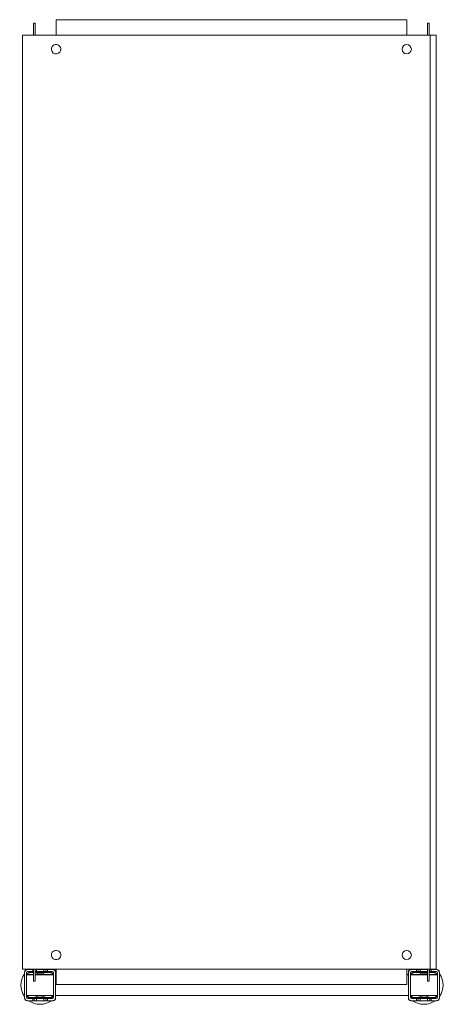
# Model space of a CAD drawing. Header units: millimetres. Extents: x -21 to 388, y -712 to 237.
import ezdxf

# ---------------------------------------------------------------- set-up
doc = ezdxf.new("R2010")
doc.units = ezdxf.units.MM

msp = doc.modelspace()

# ---------------------------------------------------------------- linework, layer by layer
at = {"color": 0, "linetype": 'Continuous', "lineweight": 0}
for p, q in [((-7.99, 233.63), (-6.49, 233.63)), ((-7.99, 233.63), (-7.99, 231.83)), ((-7.99, 221.83), (-7.99, 231.83)), ((-6.49, 233.63), (-6.49, 231.83)), ((-6.49, 221.83), (-6.49, 231.83)), ((13.61, 236.83), (351.61, 236.83)), ((13.61, 236.83), (13.61, 221.83)), ((351.61, 221.83), (351.61, 236.83)), ((373.21, 233.63), (371.71, 233.63)), ((371.71, 231.83), (371.71, 233.63)), ((371.71, 231.83), (371.71, 221.83)), ((373.21, 231.83), (373.21, 233.63)), ((373.21, 231.83), (373.21, 221.83)), ((-18.89, 221.83), (-18.89, -678.17)), ((-15.64, 221.83), (-18.89, 221.83)), ((-15.64, 221.83), (372.11, 221.83)), ((372.11, 221.83), (374.11, 221.83)), ((374.11, 221.83), (374.11, -678.17)), ((380.11, 221.83), (374.11, 221.83)), ((380.11, 221.83), (380.11, -678.17)), ((-18.89, -678.17), (-15.64, -678.17)), ((-16.79, -681.17), (-16.79, -681.67)), ((-16.79, -681.67), (-16.79, -705.67)), ((-15.64, -678.17), (372.11, -678.17)), ((-14.79, -681.67), (-14.79, -705.67)), ((-13.79, -678.67), (-14.29, -678.67)), ((-8.79, -678.67), (-13.79, -678.67)), ((-8.79, -680.67), (-13.79, -680.67)), ((-7.99, -681.17), (-11.79, -681.17)), ((-7.99, -681.67), (-11.79, -681.67)), ((-8.79, -680.67), (-8.79, -678.67)), ((-8.79, -678.67), (-7.99, -678.67)), ((-8.79, -680.67), (-7.99, -680.67)), ((-7.99, -688.17), (-7.99, -678.17)), ((-6.49, -688.17), (-6.49, -678.17)), ((-6.49, -678.67), (-5.29, -678.67)), ((-6.49, -680.67), (-5.29, -680.67)), ((8.21, -681.17), (-6.49, -681.17)), ((8.21, -681.67), (-6.49, -681.67)), ((1.71, -678.67), (-5.29, -678.67)), ((-5.29, -678.67), (-5.29, -680.67)), ((1.71, -680.67), (-5.29, -680.67)), ((1.71, -680.67), (1.71, -678.67)), ((1.71, -678.67), (3.81, -678.67)), ((1.71, -680.67), (3.81, -680.67)), ((3.81, -678.67), (5.21, -678.67)), ((3.81, -678.67), (3.81, -680.67)), ((3.81, -680.67), (5.21, -680.67)), ((10.21, -678.67), (5.21, -678.67)), ((5.21, -678.67), (5.21, -680.67)), ((10.21, -680.67), (5.21, -680.67)), ((10.71, -678.67), (10.21, -678.67)), ((11.21, -705.67), (11.21, -681.67)), ((13.21, -681.67), (13.21, -681.17)), ((13.21, -705.67), (13.21, -681.67)), ((13.61, -678.17), (13.61, -693.17)), ((351.61, -693.17), (351.61, -678.17)), ((353.21, -681.17), (353.21, -681.67)), ((353.21, -681.67), (353.21, -705.67)), ((355.21, -681.67), (355.21, -705.67)), ((356.21, -678.67), (355.71, -678.67)), ((361.21, -678.67), (356.21, -678.67)), ((361.21, -680.67), (356.21, -680.67)), ((371.71, -681.17), (358.21, -681.17)), ((371.71, -681.67), (358.21, -681.67)), ((361.21, -680.67), (361.21, -678.67)), ((362.61, -678.67), (361.21, -678.67)), ((361.21, -680.67), (362.61, -680.67)), ((364.71, -678.67), (362.61, -678.67)), ((362.61, -680.67), (362.61, -678.67)), ((362.61, -680.67), (364.71, -680.67)), ((371.71, -678.67), (364.71, -678.67)), ((364.71, -678.67), (364.71, -680.67)), ((371.71, -680.67), (364.71, -680.67)), ((371.71, -678.17), (371.71, -678.67)), ((371.71, -680.67), (371.71, -678.67)), ((371.71, -680.67), (371.71, -688.17)), ((374.11, -678.17), (372.11, -678.17)), ((373.21, -678.17), (373.21, -688.17)), ((373.81, -678.67), (373.21, -678.67)), ((373.21, -680.67), (373.81, -680.67)), ((378.21, -681.17), (373.21, -681.17)), ((378.21, -681.67), (373.21, -681.67)), ((375.21, -678.67), (373.81, -678.67)), ((373.81, -680.67), (373.81, -678.67)), ((373.81, -680.67), (375.21, -680.67)), ((374.11, -678.17), (380.11, -678.17)), ((380.21, -678.67), (375.21, -678.67)), ((375.21, -678.67), (375.21, -680.67)), ((380.21, -680.67), (375.21, -680.67)), ((380.71, -678.67), (380.21, -678.67)), ((381.21, -705.67), (381.21, -681.67)), ((383.21, -681.67), (383.21, -681.17)), ((383.21, -705.67), (383.21, -681.67)), ((-14.79, -683.57), (-7.99, -683.57)), ((-14.79, -683.67), (-12.79, -683.67)), ((-14.79, -683.77), (-7.99, -683.77)), ((-7.99, -683.67), (-12.79, -683.67)), ((-12.79, -683.67), (-12.79, -683.77)), ((-7.99, -688.17), (-7.99, -689.97)), ((-7.99, -689.97), (-6.49, -689.97)), ((-6.49, -683.57), (11.21, -683.57)), ((-0.79, -683.67), (-6.49, -683.67)), ((-6.49, -683.77), (11.21, -683.77)), ((-6.49, -688.17), (-6.49, -689.97)), ((-0.79, -683.77), (-0.79, -683.67)), ((-0.79, -683.67), (1.21, -683.67)), ((1.21, -683.67), (1.21, -683.77)), ((13.21, -683.57), (13.61, -683.57)), ((13.21, -683.77), (13.61, -683.77)), ((351.61, -683.57), (353.21, -683.57)), ((351.61, -683.77), (353.21, -683.77)), ((355.21, -683.57), (371.71, -683.57)), ((355.21, -683.77), (371.71, -683.77)), ((365.21, -683.77), (365.21, -683.67)), ((365.21, -683.67), (367.21, -683.67)), ((371.71, -683.67), (367.21, -683.67)), ((367.21, -683.67), (367.21, -683.77)), ((371.71, -689.97), (371.71, -688.17)), ((373.21, -689.97), (371.71, -689.97)), ((373.21, -683.57), (381.21, -683.57)), ((379.21, -683.67), (373.21, -683.67)), ((373.21, -683.77), (381.21, -683.77)), ((373.21, -689.97), (373.21, -688.17)), ((379.21, -683.77), (379.21, -683.67)), ((379.21, -683.67), (381.21, -683.67)), ((351.61, -693.17), (13.61, -693.17)), ((-16.79, -705.67), (-16.79, -706.17)), ((-14.79, -703.77), (11.21, -703.77)), ((-14.29, -708.67), (-13.79, -708.67)), ((-13.79, -706.67), (-8.79, -706.67)), ((-13.79, -708.67), (-8.79, -708.67)), ((-11.79, -705.66), (8.21, -705.66)), ((-11.79, -706.17), (8.21, -706.17)), ((-8.79, -708.67), (-8.79, -706.67)), ((-7.39, -706.67), (-8.79, -706.67)), ((-8.79, -708.67), (-7.39, -708.67)), ((-5.29, -706.67), (-7.39, -706.67)), ((-7.39, -706.67), (-7.39, -708.67)), ((-7.39, -708.67), (-5.29, -708.67)), ((-5.29, -706.67), (1.71, -706.67)), ((-5.29, -706.67), (-5.29, -708.67)), ((-5.29, -708.67), (1.71, -708.67)), ((1.71, -708.67), (1.71, -706.67)), ((3.81, -706.67), (1.71, -706.67)), ((1.71, -708.67), (3.81, -708.67)), ((5.21, -706.67), (3.81, -706.67)), ((3.81, -706.67), (3.81, -708.67)), ((3.81, -708.67), (5.21, -708.67)), ((5.21, -706.67), (10.21, -706.67)), ((5.21, -706.67), (5.21, -708.67)), ((5.21, -708.67), (10.21, -708.67)), ((10.21, -708.67), (10.71, -708.67)), ((13.21, -703.77), (353.21, -703.77)), ((13.21, -706.17), (13.21, -705.67)), ((353.21, -705.67), (353.21, -706.17)), ((355.21, -703.77), (381.21, -703.77)), ((355.71, -708.67), (356.21, -708.67)), ((356.21, -706.67), (361.21, -706.67)), ((356.21, -708.67), (361.21, -708.67)), ((358.21, -705.66), (378.21, -705.66)), ((358.21, -706.17), (378.21, -706.17)), ((361.21, -708.67), (361.21, -706.67)), ((362.61, -706.67), (361.21, -706.67)), ((362.61, -708.67), (361.21, -708.67)), ((364.71, -706.67), (362.61, -706.67)), ((362.61, -708.67), (362.61, -706.67)), ((364.71, -708.67), (362.61, -708.67)), ((364.71, -706.67), (371.71, -706.67)), ((364.71, -706.67), (364.71, -708.67)), ((364.71, -708.67), (371.71, -708.67)), ((371.71, -708.67), (371.71, -706.67)), ((373.81, -706.67), (371.71, -706.67)), ((373.81, -708.67), (371.71, -708.67)), ((375.21, -706.67), (373.81, -706.67)), ((373.81, -708.67), (373.81, -706.67)), ((375.21, -708.67), (373.81, -708.67)), ((375.21, -706.67), (380.21, -706.67)), ((375.21, -706.67), (375.21, -708.67)), ((375.21, -708.67), (380.21, -708.67)), ((380.21, -708.67), (380.71, -708.67)), ((383.21, -706.17), (383.21, -705.67))]:
    msp.add_line(p, q, dxfattribs=at)
for centre, radius, start, end in [((13.61, 208.33), 4.5, 143.58761, 323.58761), ((13.61, 208.33), 4.5, 323.58761, 143.58761), ((351.61, 208.33), 4.5, 0, 180), ((351.61, 208.33), 4.5, 180, 0), ((13.61, -664.67), 4.5, 143.58761, 323.58761), ((13.61, -664.67), 4.5, 323.58761, 143.58761), ((351.61, -664.67), 4.5, 0, 180), ((351.61, -664.67), 4.5, 180, 0), ((-13.79, -681.67), 3, 90, 180), ((-14.29, -681.17), 2.5, 90, 180), ((-13.79, -681.67), 1, 90, 180), ((-11.79, -683.67), 2.5, 90, 177.70756), ((-11.79, -683.67), 1.99, 90, 177.1251), ((-1.79, -693.67), 11.5, 90, 114.16279), ((-1.79, -693.67), 11.5, 61.43328, 90), ((8.21, -683.67), 2.5, 2.29244, 90), ((8.21, -683.67), 1.99, 2.8749, 90), ((10.21, -681.67), 3, 0, 90), ((10.21, -681.67), 1, 0, 90), ((10.71, -681.17), 2.5, 0, 90), ((356.21, -681.67), 3, 90, 180), ((355.71, -681.17), 2.5, 90, 180), ((356.21, -681.67), 1, 90, 180), ((358.21, -683.67), 2.5, 90, 177.70756), ((358.21, -683.67), 1.99, 90, 177.1251), ((368.21, -693.67), 11.5, 90, 118.56672), ((368.21, -693.67), 11.5, 72.28107, 90), ((378.21, -683.67), 2.5, 2.29244, 90), ((378.21, -683.67), 1.99, 2.8749, 90), ((380.21, -681.67), 3, 0, 90), ((380.21, -681.67), 1, 0, 90), ((380.71, -681.17), 2.5, 0, 90), ((368.21, -693.67), 11.5, 61.43328, 64.22854), ((-13.79, -705.67), 3, 180, 270), ((-14.29, -706.17), 2.5, 180, 270), ((-13.79, -705.67), 1, 180, 270), ((-11.79, -703.67), 2.5, 182.29244, 270), ((-11.79, -703.67), 1.99, 182.8749, 270), ((-1.79, -693.67), 11.5, 241.43328, 270), ((-1.79, -693.67), 11.5, 270, 298.56672), ((8.21, -703.67), 2.5, 270, 357.70756), ((8.21, -703.67), 1.99, 270, 357.1251), ((10.21, -705.67), 1, 270, 0), ((10.21, -705.67), 3, 270, 0), ((10.71, -706.17), 2.5, 270, 0), ((356.21, -705.67), 3, 180, 270), ((355.71, -706.17), 2.5, 180, 270), ((356.21, -705.67), 1, 180, 270), ((358.21, -703.67), 2.5, 182.29244, 270), ((358.21, -703.67), 1.99, 182.8749, 270), ((368.21, -693.67), 11.5, 241.43328, 270), ((368.21, -693.67), 11.5, 270, 298.56672), ((378.21, -703.67), 2.5, 270, 357.70756), ((378.21, -703.67), 1.99, 270, 357.1251), ((380.21, -705.67), 1, 270, 0), ((380.21, -705.67), 3, 270, 0), ((380.71, -706.17), 2.5, 270, 0)]:
    msp.add_arc(centre, radius, start, end, dxfattribs=at)
at = {"color": 0, "linetype": 'Continuous', "lineweight": 0, "extrusion": (0, 0, -1)}
for centre, start, end in [((1.79, -693.67), 324.17523, 35.82477), ((1.79, -693.67), 54.17523, 56.9125), ((1.79, -693.67), 123.0875, 125.82477), ((1.79, -693.67), 144.17523, 146.32903), ((-368.21, -693.67), 33.08933, 35.82477), ((-368.21, -693.67), 54.17523, 56.9125), ((-368.21, -693.67), 123.0875, 125.82477), ((-368.21, -693.67), 144.17523, 215.82477), ((1.79, -693.67), 270, 305.82477), ((1.79, -693.67), 234.17523, 270), ((1.79, -693.67), 213.08933, 215.82477), ((-368.21, -693.67), 324.17523, 326.91067), ((-368.21, -693.67), 270, 305.82477), ((-368.21, -693.67), 234.17523, 270)]:
    msp.add_arc(centre, 18.5, start, end, dxfattribs=at)

doc.saveas('drawing.dxf')
